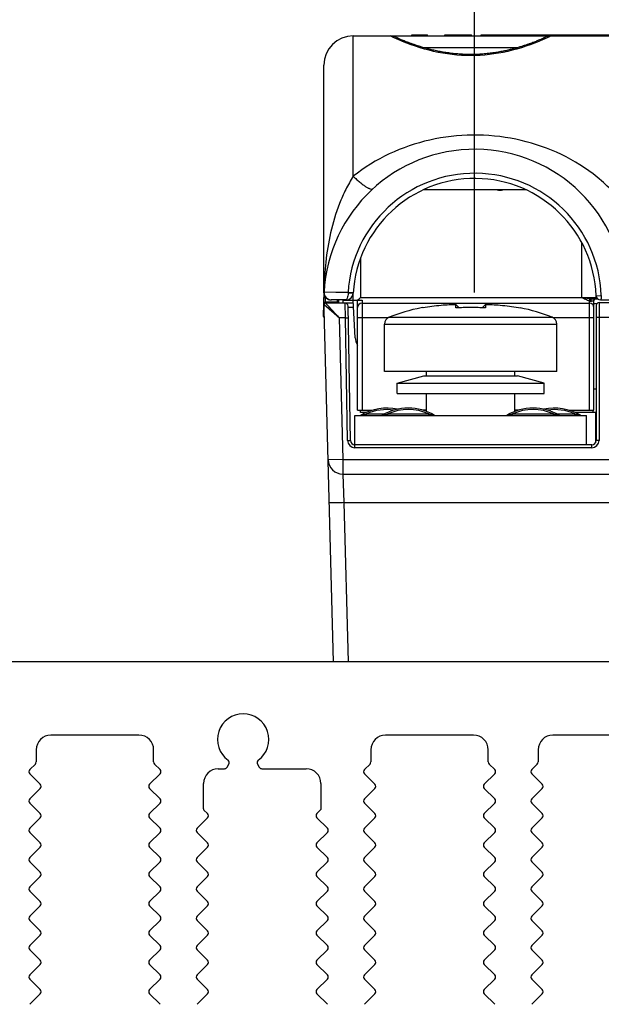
# Model space of a CAD drawing. Header units: millimetres. Extents: x 0 to 594, y 0 to 420.
# Tile 21 of 120: x 75 to 114, y 317 to 384. Entities that reach past the tile are written whole.
import ezdxf

# ---------------------------------------------------------------- set-up
doc = ezdxf.new("R2010")
doc.units = ezdxf.units.MM
doc.header["$LTSCALE"] = 32.67
doc.layers.get('0').update_dxf_attribs({"linetype": 'CONTINUOUS'})
doc.layers.add('3_ALL_AXES', color=7, linetype='CONTINUOUS')
doc.styles.get("Standard").update_dxf_attribs({"font": 'txt', "width": 0.85})
doc.dimstyles.new('DIMSTYLE_8', dxfattribs={"dimtxt": 3.5, "dimasz": 3.5, "dimexe": 1, "dimexo": 0.5, "dimgap": 0.875, "dimtad": 1, "dimdec": 1, "dimdsep": 46, "dimtxsty": 'STANDARD', "dimblk": '_FILLED', "dimblk1": '_FILLED', "dimblk2": '_FILLED', "dimcen": 0.09, "dimadec": 4, "dimazin": 2, "dimtp": 0.15, "dimtm": 0.15, "dimtfac": 1, "dimtdec": 1, "dimtofl": 0, "dimtmove": 0, "dimatfit": 3, "dimldrblk": '_FILLED', "dimfxl": 1, "dimtolj": 1, "dimarcsym": 0})

# ---------------------------------------------------------------- blocks, each defined once
blk = doc.blocks.new('_FILLED')
at = {"color": 0, "linetype": 'BYBLOCK'}
blk.add_solid([(0, 0), (-1, 0.143), (-1, -0.143)], dxfattribs=at)
blk = doc.blocks.new('*D9')
at = {"color": 2, "linetype": 'CONTINUOUS'}
for p, q in [((105.498, 365.632), (105.498, 398.333)), ((144.958, 365.632), (144.958, 398.333)), ((105.498, 397.333), (125.228, 397.333)), ((144.958, 397.333), (125.228, 397.333))]:
    blk.add_line(p, q, dxfattribs=at)
at = {"color": 2, "linetype": 'CONTINUOUS', "xscale": 3.5, "yscale": 3.5, "zscale": 3.5, "rotation": 180}
blk.add_blockref('_FILLED', (105.498, 397.333), dxfattribs=at)
at = {"color": 2, "linetype": 'CONTINUOUS', "xscale": 3.5, "yscale": 3.5, "zscale": 3.5}
blk.add_blockref('_FILLED', (144.958, 397.333), dxfattribs=at)
at = {"color": 2, "linetype": 'CONTINUOUS', "insert": (125.228, 401.708), "char_height": 3.5, "width": 14.625, "attachment_point": 2, "line_spacing_factor": 0.9}
blk.add_mtext('39.5', dxfattribs=at)

msp = doc.modelspace()

# ---------------------------------------------------------------- linework, layer by layer
at = {"color": 9, "linetype": 'CONTINUOUS'}
for p, q in [((97.22851, 373.56319), (97.22841, 383.13193)), ((108.17086, 383.13193), (108.17086, 383.20778)), ((111.62618, 383.13193), (111.62618, 383.20778)), ((112.7097, 383.13193), (112.7097, 383.20778)), ((113.80919, 383.13193), (113.80919, 383.20778)), ((102.02446, 382.33193), (108.43235, 382.33193)), ((112.77841, 369.07625), (112.77841, 365.30778)), ((97.72841, 367.9918), (97.72841, 365.30778)), ((95.23323, 365.65757), (95.2326, 365.62258)), ((96.03845, 365.64834), (95.24187, 365.65752)), ((96.87851, 365.63727), (95.24187, 365.65752)), ((95.34109, 364.99564), (95.3326, 365.31991)), ((96.62225, 365.6408), (96.03845, 365.64834)), ((96.87851, 365.63727), (96.62225, 365.6408)), ((97.2326, 365.61651), (96.87851, 365.63727)), ((97.72841, 365.30778), (113.75656, 365.30778)), ((113.77335, 365.42144), (114.12785, 365.43385)), ((113.77841, 365.30778), (113.80036, 365.30778)), ((96.2684, 363.90746), (95.24419, 364.80518)), ((95.24555, 364.80433), (95.24419, 364.80518)), ((95.34109, 364.99564), (96.12841, 364.99565)), ((95.34358, 364.92436), (95.34109, 364.99564)), ((95.34173, 364.9773), (95.34109, 364.99564)), ((95.34414, 364.90778), (95.5325, 364.70392)), ((95.5325, 364.70392), (96.26837, 363.90742)), ((95.571, 364.66225), (95.61313, 364.61665)), ((96.69586, 363.90778), (96.6819, 364.90778)), ((96.72841, 365.10778), (96.72841, 365.13193)), ((97.25462, 364.60778), (96.88367, 364.60778)), ((97.82649, 365.10778), (97.82649, 357.60778)), ((113.32841, 357.60778), (113.32841, 365.07231)), ((113.97841, 364.95778), (113.97841, 355.55778)), ((95.87944, 364.32839), (96.01299, 364.18415)), ((96.26803, 363.90778), (96.52073, 354.25778)), ((96.69586, 363.90778), (96.26803, 363.90778)), ((96.69586, 363.90778), (96.89583, 363.91127)), ((96.84176, 355.54906), (96.69586, 363.90778)), ((99.59083, 363.90778), (97.52649, 363.90778)), ((99.66742, 363.94696), (110.7894, 363.94696)), ((113.62841, 363.90778), (110.86599, 363.90778)), ((113.77841, 363.95778), (114.82841, 363.95778)), ((99.35341, 363.48284), (111.10341, 363.48284)), ((97.74895, 357.27167), (97.78012, 357.27921)), ((98.13199, 357.25778), (98.13199, 357.35778)), ((98.13199, 357.35778), (99.35381, 357.35778)), ((99.19895, 357.27167), (99.23012, 357.27921)), ((99.58199, 357.25778), (99.58199, 357.35778)), ((99.58199, 357.35778), (102.37484, 357.35778)), ((102.37484, 357.25778), (102.37484, 357.35778)), ((108.08199, 357.25778), (108.08199, 357.35778)), ((108.08199, 357.35778), (110.87484, 357.35778)), ((110.87484, 357.25778), (110.87484, 357.35778)), ((111.10302, 357.35778), (112.32484, 357.35778)), ((112.32484, 357.25778), (112.32484, 357.35778)), ((96.84176, 355.54906), (97.04173, 355.55255)), ((97.34169, 355.05778), (97.34169, 355.25778)), ((113.47841, 355.05778), (113.47841, 355.25778)), ((113.97841, 355.55778), (113.77841, 355.55778)), ((113.47841, 355.05778), (97.34169, 355.05778)), ((96.52073, 354.25778), (95.52107, 354.23161)), ((96.52073, 354.25778), (96.52073, 353.25778)), ((96.52073, 354.25778), (115.82841, 354.25778)), ((96.52073, 353.25778), (96.59723, 351.31003)), ((96.59723, 351.31003), (114.82841, 351.31014)), ((96.59723, 351.31003), (96.88141, 340.45778))]:
    msp.add_line(p, q, dxfattribs=at)
at = {"color": 7, "linetype": 'CONTINUOUS'}
for p, q in [((97.22841, 383.13193), (153.22841, 383.13193)), ((100.21729, 382.99845), (100.20826, 383.00294)), ((100.26853, 382.97393), (100.24492, 382.98507)), ((100.29623, 382.96109), (100.26853, 382.97393)), ((100.32804, 382.94661), (100.29623, 382.96109)), ((100.36401, 382.93049), (100.32804, 382.94661)), ((100.40417, 382.91278), (100.36401, 382.93049)), ((100.44852, 382.89349), (100.40417, 382.91278)), ((100.49711, 382.87266), (100.44852, 382.89349)), ((100.54987, 382.85037), (100.49711, 382.87266)), ((100.60692, 382.82663), (100.54987, 382.85037)), ((100.76897, 382.76106), (100.70077, 382.78834)), ((100.84179, 382.73244), (100.76897, 382.76106)), ((100.91928, 382.7025), (100.84179, 382.73244)), ((101.0015, 382.67133), (100.91928, 382.7025)), ((101.0885, 382.639), (101.0015, 382.67133)), ((101.22841, 383.13193), (101.22841, 383.20778)), ((101.22841, 383.20778), (102.29805, 383.20778)), ((101.89694, 383.13193), (101.89694, 383.20778)), ((102.29805, 383.13193), (102.29805, 383.20778)), ((103.4617, 383.13193), (103.4617, 383.20778)), ((103.4617, 383.20778), (105.27716, 383.20778)), ((103.83983, 383.13193), (103.83983, 383.20778)), ((105.27716, 383.13193), (105.27716, 383.20778)), ((105.94777, 383.13193), (105.94777, 383.20778)), ((105.94777, 383.20778), (113.72277, 383.20778)), ((107.83426, 383.13193), (107.83426, 383.20778)), ((108.37744, 383.13193), (108.37744, 383.20778)), ((109.04596, 383.13193), (109.04596, 383.20778)), ((109.46958, 382.67669), (109.38999, 382.64698)), ((109.44708, 383.13193), (109.44708, 383.20778)), ((109.54486, 382.70531), (109.46958, 382.67669)), ((109.61594, 382.73279), (109.54486, 382.70531)), ((109.6829, 382.7591), (109.61594, 382.73279)), ((109.74586, 382.78423), (109.6829, 382.7591)), ((109.80491, 382.80816), (109.74586, 382.78423)), ((109.86017, 382.83088), (109.80491, 382.80816)), ((109.91176, 382.85238), (109.86017, 382.83088)), ((109.95975, 382.87268), (109.91176, 382.85238)), ((110.00428, 382.89175), (109.95975, 382.87268)), ((110.04535, 382.90958), (110.00428, 382.89175)), ((110.08297, 382.92613), (110.04535, 382.90958)), ((110.11709, 382.94134), (110.08297, 382.92613)), ((110.14774, 382.95521), (110.11709, 382.94134)), ((110.17496, 382.96772), (110.14774, 382.95521)), ((110.19877, 382.97884), (110.17496, 382.96772)), ((110.21909, 382.9885), (110.19877, 382.97884)), ((110.23586, 382.99664), (110.21909, 382.9885)), ((110.24721, 383.13193), (110.24721, 383.20778)), ((110.60724, 383.13193), (110.60724, 383.20778)), ((110.72521, 383.13193), (110.72521, 383.20778)), ((110.96727, 383.13193), (110.96727, 383.20778)), ((111.02855, 383.13193), (111.02855, 383.20778)), ((111.10056, 383.13193), (111.10056, 383.20778)), ((111.22841, 383.13193), (111.22841, 383.20778)), ((113.72277, 383.13193), (113.72277, 383.20778)), ((113.72692, 383.13193), (113.72692, 383.20778)), ((113.72733, 383.20778), (151.22841, 383.20778)), ((95.22841, 365.63193), (95.22841, 381.13193)), ((109.0046, 372.63193), (101.99188, 372.63193)), ((95.22892, 365.62228), (95.17441, 364.06127)), ((95.88175, 340.45778), (95.2311, 365.30517)), ((97.22841, 365.10778), (97.22841, 365.56731)), ((113.46851, 365.20778), (113.87257, 365.20778)), ((113.77841, 365.30778), (113.77841, 365.37794)), ((97.23889, 364.90778), (95.34416, 364.90778)), ((96.73266, 365.13193), (95.72851, 365.13193)), ((96.12841, 365.13193), (96.12841, 364.90778)), ((96.22841, 365.13193), (96.22841, 364.90778)), ((96.52841, 365.10778), (96.50426, 365.13193)), ((96.5284, 365.10778), (96.5284, 364.90778)), ((96.52841, 365.10778), (97.82649, 365.10778)), ((97.04173, 355.55255), (96.88187, 364.71127)), ((97.36217, 362.55545), (97.22841, 365.10778)), ((97.52649, 357.60778), (97.52649, 365.10778)), ((97.82649, 364.90778), (113.32841, 364.90778)), ((101.96611, 364.61115), (101.98126, 364.58492)), ((104.43994, 364.59506), (104.28524, 364.75077)), ((106.17158, 364.75077), (106.01689, 364.59506)), ((108.47557, 364.58492), (108.49071, 364.61115)), ((113.62841, 357.60778), (113.62841, 365.10778)), ((113.77841, 364.75778), (113.77841, 355.55778)), ((113.97841, 364.95778), (115.02841, 364.95778)), ((114.07317, 365.13193), (118.22841, 365.13193)), ((99.35341, 360.25778), (99.35341, 363.48284)), ((111.10341, 360.25778), (111.10341, 363.48284)), ((97.32841, 355.25778), (97.32841, 357.25778)), ((97.32841, 357.25778), (113.12841, 357.25778)), ((97.52649, 357.60778), (98.51656, 357.60778)), ((97.72841, 357.45778), (97.72841, 357.60778)), ((102.22841, 357.60778), (101.98998, 357.60778)), ((108.46682, 357.60778), (108.22841, 357.60778)), ((111.94022, 357.60778), (113.62841, 357.60778)), ((113.12841, 355.25778), (113.12841, 357.25778)), ((113.72841, 357.45778), (113.72841, 355.39268)), ((113.47841, 355.25778), (97.34169, 355.25778)), ((96.52073, 353.25778), (114.82841, 353.25778)), ((87.02841, 330.42641), (87.02841, 332.16807)), ((95.02841, 332.16807), (95.02841, 330.38499)), ((87.0577, 330.3557), (87.30405, 330.10935))]:
    msp.add_line(p, q, dxfattribs=at)
for points in [[(100.24492, 382.98507), (100.22547, 382.99444), (100.21729, 382.99845)], [(100.70077, 382.78834), (100.63709, 382.81422), (100.60692, 382.82663)], [(109.38999, 382.64698), (109.30594, 382.61621), (109.26222, 382.60044), (109.21735, 382.58443), (109.17132, 382.56819), (109.12413, 382.55172), (109.07575, 382.53504), (109.02619, 382.51815), (108.97542, 382.50107), (108.92345, 382.4838), (108.87026, 382.46637), (108.81585, 382.44878), (108.76019, 382.43105), (108.7033, 382.41319), (108.64515, 382.39522), (108.58574, 382.37715), (108.52506, 382.35901), (108.46309, 382.3408), (108.39985, 382.32256), (108.33532, 382.30429), (108.26945, 382.28601), (108.20225, 382.26774), (108.13372, 382.24951), (108.0638, 382.23133), (107.99249, 382.21322), (107.9198, 382.1952), (107.84567, 382.1773), (107.7701, 382.15955), (107.69311, 382.14197), (107.61463, 382.12458), (107.53467, 382.10742), (107.45323, 382.09052), (107.37026, 382.07392), (107.28575, 382.05763), (107.19973, 382.04171), (107.11214, 382.02617), (107.023, 382.01106), (106.93231, 381.99642), (106.84007, 381.98229), (106.74625, 381.96871), (106.65091, 381.95573), (106.55417, 381.94341), (106.45603, 381.93178), (106.35653, 381.92091), (106.25586, 381.91083), (106.15405, 381.90158), (106.05113, 381.8932), (105.94731, 381.88574), (105.84261, 381.87923), (105.7371, 381.8737), (105.63097, 381.86919), (105.52427, 381.86571), (105.41707, 381.86329), (105.30957, 381.86194), (105.20184, 381.86167), (105.09393, 381.86248), (104.98606, 381.86437), (104.8783, 381.86735), (104.77069, 381.8714), (104.66347, 381.87652), (104.55667, 381.88269), (104.45036, 381.88987), (104.34474, 381.89804), (104.23986, 381.90718), (104.13577, 381.91724), (104.03267, 381.9282), (103.9306, 381.94001), (103.8296, 381.95264), (103.72983, 381.96603), (103.63134, 381.98013), (103.53415, 381.99491), (103.43834, 382.01032), (103.34395, 382.02629), (103.25099, 382.04281), (103.15951, 382.05982), (103.06952, 382.07728), (102.98104, 382.09515), (102.8941, 382.11338), (102.80871, 382.13193), (102.72487, 382.15077), (102.64261, 382.16985), (102.56194, 382.18914), (102.48285, 382.20858), (102.40538, 382.22816), (102.32951, 382.24783), (102.25526, 382.26756), (102.18263, 382.28731), (102.11162, 382.30706), (102.04222, 382.32678), (101.97441, 382.34645), (101.9082, 382.36602), (101.84356, 382.38549), (101.78043, 382.40484), (101.71882, 382.42405), (101.6587, 382.4431), (101.60003, 382.46199), (101.54279, 382.4807), (101.48697, 382.4992), (101.43253, 382.51751), (101.37946, 382.53559), (101.32774, 382.55344), (101.27733, 382.57106), (101.22822, 382.58843), (101.1804, 382.60555), (101.13383, 382.62241), (101.0885, 382.639)], [(110.2614, 383.00952), (110.26144, 383.00955), (110.26045, 383.00902), (110.25779, 383.00763), (110.25396, 383.00567), (110.24903, 383.00317), (110.24291, 383.00012), (110.23586, 382.99664)]]:
    msp.add_lwpolyline(points, dxfattribs=at)
at = {"color": 9, "linetype": 'CONTINUOUS'}
for points in [[(95.28272, 364.7714), (95.26818, 364.78402), (95.2573, 364.79367), (95.24984, 364.8005), (95.24555, 364.80433)], [(95.34414, 364.90778), (95.34502, 364.90645), (95.34897, 364.90226), (95.35599, 364.89498), (95.36592, 364.88435), (95.37892, 364.87015)], [(96.2684, 363.90746), (96.2011, 363.96713), (96.13141, 364.0281), (96.0597, 364.09038), (95.98508, 364.15551), (95.9095, 364.22197)], [(96.01299, 364.18415), (96.08004, 364.11127), (96.14418, 364.04121), (96.20695, 363.97314), (96.26837, 363.90742)]]:
    msp.add_lwpolyline(points, dxfattribs=at)
at = {"color": 7, "linetype": 'CONTINUOUS'}
for centre, radius, start, end in [((97.22841, 381.13193), 2, 90, 180), ((105.49841, 365.13193), 10.27, 1.7243058, 177.0664885), ((105.49841, 365.13193), 8.28, 2.0037574, 176.7353762), ((95.72841, 365.63193), 0.5, 180, 270), ((95.33107, 365.30778), 0.1, 115.9142902, 181.5), ((95.74121, 365.63193), 0.5, 177.0664883, 270), ((96.73266, 365.63193), 0.5, 270, 356.7358718), ((87.06154, 377.04602), 15.86033, 311.1742673, 311.7591518), ((53.41112, 414.81991), 66.44903, 311.7109684, 311.8310725), ((113.72841, 365.10778), 0.1, 90, 180), ((114.07317, 365.43193), 0.3, 182.0037574, 270), ((113.87841, 365.30778), 0.1, 180, 269.9999993), ((95.34416, 364.80779), 0.1, 89.9999601, 181.5), ((96.6819, 364.70778), 0.2, 1, 90), ((97.82649, 364.60778), 0.3, 90, 180), ((104.13108, 352.80851), 11.99955, 100.9458668, 111.8381153), ((87.2474, 346.99376), 24.60893, 46.1840613, 46.3630982), ((123.20885, 346.99415), 24.60826, 133.63655, 133.8155929), ((106.32575, 352.80851), 11.99955, 68.1618847, 79.0541332), ((113.32841, 364.60778), 0.3, 0, 90), ((113.97841, 364.75778), 0.2, 90, 180), ((95.27435, 364.05779), 0.10001, 178.0045566, 269.9998946), ((99.85341, 363.48284), 0.5, 111.8381153, 180), ((110.60341, 363.48284), 0.5, 0, 68.1618847), ((98.3608, 362.60778), 1, 183, 213.3781168), ((97.69812, 357.35778), 0.1, 287.1562702, 300.5563515), ((99.14812, 357.35778), 0.1, 287.1562702, 300.5563515), ((102.80869, 357.35778), 0.09999, 239.4525397, 249.6277121), ((107.64811, 357.35778), 0.1, 290.2428332, 295.3366667), ((111.30871, 357.35778), 0.1, 239.4436485, 249.6298118), ((112.75871, 357.35778), 0.1, 239.4436485, 249.6298118), ((97.34169, 355.55778), 0.3, 181, 270), ((113.47841, 355.55778), 0.3, 270, 360), ((96.52073, 354.25772), 0.99998, 181.5, 269.9999089), ((89.72841, 335.16808), 1.75, 305.88674, 234.1131177), ((88.02841, 332.16807), 1, 90, 180), ((94.02841, 332.16807), 1, 0, 90), ((87.12841, 330.42641), 0.1, 180, 225)]:
    msp.add_arc(centre, radius, start, end, dxfattribs=at)
at = {"color": 9, "linetype": 'CONTINUOUS'}
for centre, radius, start, end in [((99.78203, 382.33274), 0.79919, 55.2492291, 89.9964575), ((110.67479, 382.33274), 0.79919, 90.0035359, 124.754804), ((105.49841, 365.13193), 8.63471, 2.0037554, 176.6449174), ((107.22841, 373.40778), 0.8, 256.1129608, 283.9892095), ((95.13174, 365.67039), 0.11162, 334.637383, 337.7908502), ((95.73669, 365.63263), 0.50416, 181.1425979, 195.8390733), ((122.24751, 365.15681), 27.01893, 178.6268051, 178.9380378), ((95.33449, 365.18105), 0.13888, 90.7809921, 98.0510482), ((101.66458, 365.50136), 4.788, 178.3734688, 178.778174), ((95.34298, 364.85679), 0.13888, 90.780994, 98.0510231), ((95.73283, 365.63613), 0.50426, 255.1872371, 262.520611), ((95.73179, 365.62745), 0.49552, 262.5100355, 269.9728092), ((99.52841, 354.25778), 3.4, 81.7711477, 114.249629), ((100.97841, 354.25778), 3.4, 65.7503714, 114.249629), ((109.47841, 354.25778), 3.4, 65.750372, 114.2496288), ((110.92841, 354.25778), 3.4, 65.750372, 98.2284766), ((97.34169, 355.55778), 0.49998, 181, 270), ((113.47841, 355.55778), 0.49999, 270, 360)]:
    msp.add_arc(centre, radius, start, end, dxfattribs=at)
at = {"color": 3, "linetype": 'CONTINUOUS'}
for centre, start, end in [((99.52841, 354.25778), 78.0474244, 120.5584318), ((100.97841, 354.25778), 59.4415682, 120.5584318), ((109.47841, 354.25778), 59.4415682, 120.5584318), ((110.92841, 354.25778), 59.4415682, 101.9533746)]:
    msp.add_arc(centre, 3.5, start, end, dxfattribs=at)
at = {"color": 9, "linetype": 'CONTINUOUS'}
for points, knots in [([(99.77841, 383.13033), (99.77841, 383.13083), (99.77968, 383.13207), (99.78116, 383.13193), (99.78208, 383.13193)], [0, 0, 0, 0, 0.35254209, 1, 1, 1, 1]), ([(100.28853, 382.87809), (100.24916, 382.89539), (100.17539, 382.92829), (100.07258, 382.97549), (99.98496, 383.01699), (99.9128, 383.0524), (99.85642, 383.08131), (99.81934, 383.10143), (99.79797, 383.11423), (99.78753, 383.12105), (99.78157, 383.12584), (99.77842, 383.12903), (99.77841, 383.13033)], [0, 0, 0, 0, 0.22625053, 0.42489127, 0.59514564, 0.73629828, 0.84763986, 0.92867152, 0.95776745, 0.97924969, 0.99318738, 1, 1, 1, 1]), ([(110.16854, 382.8782), (108.62459, 382.19966), (105.22862, 381.36975), (101.83259, 382.19955), (100.28853, 382.87809)], [0, 0, 0, 0, 0.49998328, 1, 1, 1, 1]), ([(110.67841, 383.13033), (110.6784, 383.12903), (110.67526, 383.12584), (110.66929, 383.12105), (110.65886, 383.11423), (110.63751, 383.10144), (110.60044, 383.08133), (110.54409, 383.05243), (110.47196, 383.01704), (110.38439, 382.97556), (110.28162, 382.92837), (110.20789, 382.89549), (110.16854, 382.8782)], [0, 0, 0, 0, 0.00681662, 0.02075606, 0.04223837, 0.07133324, 0.1523614, 0.26370074, 0.40485326, 0.57510847, 0.77374975, 1, 1, 1, 1]), ([(110.67474, 383.13193), (110.67567, 383.13193), (110.67715, 383.13207), (110.67841, 383.13083), (110.67841, 383.13033)], [0, 0, 0, 0, 0.64745756, 1, 1, 1, 1]), ([(117.0982, 369.13174), (116.91752, 369.59009), (116.48782, 370.47858), (115.39333, 372.09944), (113.64053, 373.81327), (111.11447, 375.2964), (108.31099, 376.18909), (105.36577, 376.47123), (102.42744, 376.13364), (99.6459, 375.18912), (97.98121, 374.1641), (97.22851, 373.56319)], [0, 0, 0, 0, 0.06328117, 0.12620791, 0.25053518, 0.3743533, 0.49924699, 0.62547478, 0.75159421, 0.87629129, 1, 1, 1, 1]), ([(97.22851, 373.56329), (97.04511, 373.27036), (96.702, 372.66186), (96.13306, 371.38685), (95.64011, 369.73006), (95.32929, 367.74608), (95.25158, 366.43952), (95.23634, 365.8043)], [0, 0, 0, 0, 0.12792221, 0.25811583, 0.51614851, 0.76481527, 1, 1, 1, 1]), ([(97.22841, 373.56312), (97.30367, 373.4889), (97.4521, 373.34791), (97.67376, 373.15442), (97.88283, 372.98937), (98.0738, 372.85725), (98.22032, 372.77263), (98.32623, 372.72574), (98.42774, 372.69033), (98.5318, 372.67798), (98.57641, 372.71869)], [0, 0, 0, 0, 0.19315439, 0.37401661, 0.53750199, 0.67977145, 0.79774302, 0.84697332, 0.88961661, 1, 1, 1, 1]), ([(95.23263, 365.24659), (95.23218, 365.26382), (95.25459, 365.30248), (95.29361, 365.31554), (95.31504, 365.31856)], [0, 0, 0, 0, 0.44332298, 1, 1, 1, 1]), ([(95.60392, 365.14863), (95.52161, 365.1704), (95.36565, 365.25859), (95.27491, 365.41304), (95.25167, 365.49503)], [0, 0, 0, 0, 0.49976236, 1, 1, 1, 1]), ([(96.87767, 365.60346), (96.87628, 365.53861), (96.86536, 365.42109), (96.82866, 365.27329), (96.78889, 365.18192), (96.75612, 365.14113), (96.73951, 365.13194), (96.73266, 365.13193)], [0, 0, 0, 0, 0.38217778, 0.69121592, 0.89685443, 0.95964246, 1, 1, 1, 1]), ([(97.18165, 365.59501), (97.13748, 365.59298), (97.03598, 365.59459), (96.93472, 365.59949), (96.87767, 365.60346)], [0, 0, 0, 0, 0.43605426, 1, 1, 1, 1]), ([(97.23185, 365.60346), (97.23177, 365.60201), (97.22618, 365.59959), (97.21728, 365.59792), (97.20109, 365.59602), (97.18882, 365.59534), (97.18165, 365.59501)], [0, 0, 0, 0, 0.08457784, 0.27674005, 0.58294675, 1, 1, 1, 1]), ([(112.77841, 365.30778), (112.82753, 365.30002), (112.94901, 365.27963), (113.14072, 365.24917), (113.28355, 365.22749), (113.35407, 365.21948)], [0, 0, 0, 0, 0.25616092, 0.63443731, 1, 1, 1, 1]), ([(112.77841, 365.30778), (112.86833, 365.26401), (113.04767, 365.17683), (113.23285, 365.10029), (113.32841, 365.0723)], [0, 0, 0, 0, 0.50108578, 1, 1, 1, 1]), ([(113.32841, 365.0723), (113.33666, 365.09687), (113.34737, 365.14245), (113.35458, 365.18896), (113.35456, 365.20981)], [0, 0, 0, 0, 0.55424509, 1, 1, 1, 1]), ([(113.46851, 365.20778), (113.45996, 365.20778), (113.42161, 365.20992), (113.38368, 365.21596), (113.35407, 365.21948)], [0, 0, 0, 0, 0.2227708, 1, 1, 1, 1]), ([(113.4335, 365.05021), (113.42798, 365.06851), (113.42369, 365.10356), (113.42876, 365.15159), (113.43928, 365.18786), (113.45845, 365.20776), (113.46852, 365.20776)], [0, 0, 0, 0, 0.33098475, 0.60271934, 0.82572946, 1, 1, 1, 1]), ([(114.12784, 365.43385), (114.12571, 365.39542), (114.12613, 365.32375), (114.11694, 365.24049), (114.10429, 365.18513), (114.09561, 365.15587), (114.08355, 365.13193), (114.07317, 365.13193)], [0, 0, 0, 0, 0.3685632, 0.68358021, 0.80657762, 0.90053125, 1, 1, 1, 1]), ([(95.24112, 364.92232), (95.24067, 364.93956), (95.26308, 364.97822), (95.3021, 364.99127), (95.32353, 364.99429)], [0, 0, 0, 0, 0.44332298, 1, 1, 1, 1]), ([(113.32841, 365.07231), (113.35387, 365.06184), (113.38854, 365.04868), (113.42501, 365.04898), (113.43349, 365.0502)], [0, 0, 0, 0, 0.7627641, 1, 1, 1, 1]), ([(113.43349, 365.05021), (113.45774, 365.05421), (113.50132, 365.06351), (113.55876, 365.07828), (113.59848, 365.09129), (113.62035, 365.09879), (113.62621, 365.10405)], [0, 0, 0, 0, 0.3673274, 0.66649059, 0.88232682, 1, 1, 1, 1]), ([(113.62621, 365.10405), (113.62684, 365.10461), (113.62788, 365.10568), (113.62843, 365.10715), (113.62843, 365.10778)], [0, 0, 0, 0, 0.57396311, 1, 1, 1, 1]), ([(97.78012, 357.27921), (97.80797, 357.28591), (97.92492, 357.3136), (98.04231, 357.33945), (98.13199, 357.35778)], [0, 0, 0, 0, 0.23837358, 1, 1, 1, 1]), ([(99.23012, 357.27921), (99.25797, 357.28591), (99.37492, 357.3136), (99.49231, 357.33945), (99.58199, 357.35778)], [0, 0, 0, 0, 0.23837358, 1, 1, 1, 1]), ([(102.37484, 357.35778), (102.40938, 357.35072), (102.47822, 357.33623), (102.56383, 357.31725), (102.63151, 357.30174), (102.67295, 357.29201), (102.70509, 357.28442), (102.72723, 357.279), (102.74383, 357.2753), (102.75358, 357.27252), (102.75698, 357.27206), (102.75787, 357.27167)], [0, 0, 0, 0, 0.26939838, 0.53750771, 0.67005893, 0.79996462, 0.86277144, 0.92236225, 0.97419586, 0.99253484, 1, 1, 1, 1]), ([(107.69895, 357.27167), (107.69587, 357.2703), (107.71818, 357.27693), (107.72716, 357.27826), (107.75244, 357.28463), (107.78343, 357.29188), (107.82545, 357.30178), (107.8929, 357.31722), (107.97863, 357.33624), (108.04744, 357.35072), (108.08199, 357.35778)], [0, 0, 0, 0, 0.02578929, 0.07761854, 0.13720731, 0.2000069, 0.32991031, 0.46246472, 0.7305864, 1, 1, 1, 1]), ([(110.87484, 357.35778), (110.90938, 357.35072), (110.97822, 357.33623), (111.06383, 357.31725), (111.13152, 357.30174), (111.17296, 357.29201), (111.2051, 357.28442), (111.22723, 357.27899), (111.24384, 357.2753), (111.25358, 357.2725), (111.25698, 357.27207), (111.25787, 357.27167)], [0, 0, 0, 0, 0.26940199, 0.53751475, 0.67006781, 0.79997439, 0.86278102, 0.92237337, 0.97421614, 0.99256499, 1, 1, 1, 1]), ([(112.32484, 357.35778), (112.35938, 357.35072), (112.42822, 357.33623), (112.51383, 357.31725), (112.58152, 357.30174), (112.62296, 357.29201), (112.6551, 357.28442), (112.67723, 357.27899), (112.69384, 357.2753), (112.70358, 357.2725), (112.70698, 357.27207), (112.70787, 357.27167)], [0, 0, 0, 0, 0.26940199, 0.53751475, 0.67006781, 0.79997439, 0.86278102, 0.92237337, 0.97421614, 0.99256499, 1, 1, 1, 1]), ([(96.59723, 351.31014), (96.53239, 351.30844), (96.40493, 351.30543), (96.21985, 351.30202), (96.04914, 351.29989), (95.89968, 351.29909), (95.79089, 351.29954), (95.71876, 351.30076), (95.67666, 351.30187), (95.64431, 351.30346), (95.61901, 351.30488), (95.6071, 351.3072), (95.59762, 351.30831), (95.59757, 351.31014)], [0, 0, 0, 0, 0.19447005, 0.38224187, 0.55498825, 0.70628313, 0.83045159, 0.88091643, 0.92291998, 0.95599023, 0.97990319, 0.99452742, 1, 1, 1, 1])]:
    msp.add_open_spline(points, degree=3, knots=knots, dxfattribs=at)
for points in [[(95.2326, 365.62258), (95.23031, 365.62511), (95.22842, 365.62852), (95.22841, 365.63193)], [(95.24187, 365.65752), (95.24136, 365.6475), (95.23886, 365.63749), (95.23508, 365.6282)], [(113.35456, 365.20981), (113.35455, 365.21303), (113.35447, 365.21628), (113.35407, 365.21948)]]:
    msp.add_open_spline(points, degree=3, dxfattribs=at)
at = {"color": 7, "linetype": 'CONTINUOUS'}
for points, knots in [([(104.22967, 364.80393), (104.07694, 364.80106), (103.73592, 364.79056), (102.98369, 364.74123), (102.38685, 364.66069), (101.98125, 364.58493)], [0, 0, 0, 0, 0.2026685, 0.45257747, 1, 1, 1, 1]), ([(104.21813, 364.58492), (104.21859, 364.62141), (104.21951, 364.6792), (104.22167, 364.74795), (104.22465, 364.78435), (104.2275, 364.7998), (104.22967, 364.80393)], [0, 0, 0, 0, 0.49827921, 0.78999181, 0.93642275, 1, 1, 1, 1]), ([(108.47557, 364.58493), (108.0688, 364.66091), (107.47071, 364.74152), (106.71848, 364.79066), (106.37866, 364.80109), (106.22715, 364.80393)], [0, 0, 0, 0, 0.54901461, 0.79896039, 1, 1, 1, 1]), ([(106.22715, 364.80393), (106.22932, 364.7998), (106.23218, 364.78435), (106.23515, 364.74794), (106.23731, 364.67919), (106.23823, 364.6214), (106.23869, 364.58492)], [0, 0, 0, 0, 0.06356987, 0.21003076, 0.50187562, 1, 1, 1, 1]), ([(95.17715, 364.14), (95.17707, 364.13765), (95.18812, 364.1348), (95.20235, 364.13259), (95.22928, 364.12958), (95.24871, 364.12831), (95.25965, 364.12771)], [0, 0, 0, 0, 0.08368159, 0.29181691, 0.60952222, 1, 1, 1, 1])]:
    msp.add_open_spline(points, degree=3, knots=knots, dxfattribs=at)
msp.add_open_spline([(106.23869, 364.58492), (105.90228, 364.60256), (105.22841, 364.61973), (104.55454, 364.60256), (104.21813, 364.58492)], degree=3, dxfattribs=at)
at = {"layer": '3_ALL_AXES', "color": 7, "linetype": 'CONTINUOUS'}
for p, q in [((101.96611, 364.61115), (101.85259, 364.58976)), ((108.49071, 364.61115), (108.60424, 364.58976)), ((113.80521, 364.85778), (113.62841, 364.85778)), ((111.10341, 360.25778), (99.35341, 360.25778)), ((100.22841, 359.45778), (102.02841, 359.95778)), ((102.02841, 359.95778), (108.42841, 359.95778)), ((102.22841, 359.95778), (102.22841, 360.25778)), ((108.22841, 359.95778), (108.22841, 360.25778)), ((110.22841, 359.45778), (108.42841, 359.95778)), ((100.22841, 358.75778), (100.22841, 359.45778)), ((100.22841, 359.45778), (110.22841, 359.45778)), ((110.22841, 358.75778), (110.22841, 359.45778)), ((100.22841, 358.75778), (110.22841, 358.75778)), ((102.22841, 357.5264), (102.22841, 358.75778)), ((108.22841, 357.5264), (108.22841, 358.75778)), ((113.77841, 359.05778), (113.62841, 359.05778)), ((98.11112, 357.45778), (97.72841, 357.45778)), ((113.77841, 357.45778), (112.34572, 357.45778)), ((113.57841, 357.45778), (113.57841, 357.60778)), ((118.22841, 340.46807), (73.72841, 340.46807)), ((82.62841, 335.46601), (76.62841, 335.46601)), ((105.42841, 335.46601), (99.42841, 335.46601)), ((116.82841, 335.46601), (110.82841, 335.46601)), ((75.62841, 334.46601), (75.62841, 333.6317)), ((83.62841, 333.6317), (83.62841, 334.46601)), ((98.42841, 334.46601), (98.42841, 333.6317)), ((106.42841, 333.6317), (106.42841, 334.46601)), ((109.82841, 334.46601), (109.82841, 333.6317)), ((75.56983, 333.49027), (75.18792, 333.10836)), ((83.68699, 333.49027), (84.0689, 333.10836)), ((88.02841, 333.16807), (88.45823, 333.16807)), ((88.63152, 333.26822), (88.75863, 333.48837)), ((90.69826, 333.48823), (90.82537, 333.26807)), ((90.99858, 333.16807), (94.02841, 333.16807)), ((98.36983, 333.49027), (97.98792, 333.10836)), ((106.48699, 333.49027), (106.8689, 333.10836)), ((109.76983, 333.49027), (109.38792, 333.10836)), ((75.18792, 332.82548), (75.90405, 332.10935)), ((84.0689, 332.82548), (83.35277, 332.10935)), ((97.98792, 332.82548), (98.70405, 332.10935)), ((106.8689, 332.82548), (106.15277, 332.10935)), ((109.38792, 332.82548), (110.10405, 332.10935)), ((75.90405, 331.82647), (75.18735, 331.10977)), ((83.35277, 331.82647), (84.06947, 331.10977)), ((98.70405, 331.82647), (97.98735, 331.10977)), ((106.15277, 331.82647), (106.86947, 331.10977)), ((110.10405, 331.82647), (109.38735, 331.10977)), ((75.18792, 330.82548), (75.90405, 330.10935)), ((84.0689, 330.82548), (83.35277, 330.10935)), ((95.02841, 330.38499), (94.75277, 330.10935)), ((97.98792, 330.82548), (98.70405, 330.10935)), ((106.8689, 330.82548), (106.15277, 330.10935)), ((109.38792, 330.82548), (110.10405, 330.10935)), ((75.90405, 329.82647), (75.18735, 329.10977)), ((83.35277, 329.82647), (84.06947, 329.10977)), ((87.30405, 329.82647), (86.58735, 329.10977)), ((94.75277, 329.82647), (95.46947, 329.10977)), ((98.70405, 329.82647), (97.98735, 329.10977)), ((106.15277, 329.82647), (106.86947, 329.10977)), ((110.10405, 329.82647), (109.38735, 329.10977)), ((75.18792, 328.82548), (75.90405, 328.10935)), ((84.0689, 328.82548), (83.35277, 328.10935)), ((86.58792, 328.82548), (87.30405, 328.10935)), ((95.4689, 328.82548), (94.75277, 328.10935)), ((97.98792, 328.82548), (98.70405, 328.10935)), ((106.8689, 328.82548), (106.15277, 328.10935)), ((109.38792, 328.82548), (110.10405, 328.10935)), ((75.90405, 327.82647), (75.18735, 327.10977)), ((83.35277, 327.82647), (84.06947, 327.10977)), ((87.30405, 327.82647), (86.58735, 327.10977)), ((94.75277, 327.82647), (95.46947, 327.10977)), ((98.70405, 327.82647), (97.98735, 327.10977)), ((106.15277, 327.82647), (106.86947, 327.10977)), ((110.10405, 327.82647), (109.38735, 327.10977)), ((75.18792, 326.82548), (75.90405, 326.10935)), ((84.0689, 326.82548), (83.35277, 326.10935)), ((86.58792, 326.82548), (87.30405, 326.10935)), ((95.4689, 326.82548), (94.75277, 326.10935)), ((97.98792, 326.82548), (98.70405, 326.10935)), ((106.8689, 326.82548), (106.15277, 326.10935)), ((109.38792, 326.82548), (110.10405, 326.10935)), ((75.90405, 325.82647), (75.18735, 325.10977)), ((83.35277, 325.82647), (84.06947, 325.10977)), ((87.30405, 325.82647), (86.58735, 325.10977)), ((94.75277, 325.82647), (95.46947, 325.10977)), ((98.70405, 325.82647), (97.98735, 325.10977)), ((106.15277, 325.82647), (106.86947, 325.10977)), ((110.10405, 325.82647), (109.38735, 325.10977)), ((75.18792, 324.82548), (75.90405, 324.10935)), ((84.0689, 324.82548), (83.35277, 324.10935)), ((86.58792, 324.82548), (87.30405, 324.10935)), ((95.4689, 324.82548), (94.75277, 324.10935)), ((97.98792, 324.82548), (98.70405, 324.10935)), ((106.8689, 324.82548), (106.15277, 324.10935)), ((109.38792, 324.82548), (110.10405, 324.10935)), ((75.90405, 323.82647), (75.18735, 323.10977)), ((83.35277, 323.82647), (84.06947, 323.10977)), ((87.30405, 323.82647), (86.58735, 323.10977)), ((94.75277, 323.82647), (95.46947, 323.10977)), ((98.70405, 323.82647), (97.98735, 323.10977)), ((106.15277, 323.82647), (106.86947, 323.10977)), ((110.10405, 323.82647), (109.38735, 323.10977)), ((75.18792, 322.82548), (75.90405, 322.10935)), ((84.0689, 322.82548), (83.35277, 322.10935)), ((86.58792, 322.82548), (87.30405, 322.10935)), ((95.4689, 322.82548), (94.75277, 322.10935)), ((97.98792, 322.82548), (98.70405, 322.10935)), ((106.8689, 322.82548), (106.15277, 322.10935)), ((109.38792, 322.82548), (110.10405, 322.10935)), ((75.90405, 321.82647), (75.18735, 321.10977)), ((83.35277, 321.82647), (84.06947, 321.10977)), ((87.30405, 321.82647), (86.58735, 321.10977)), ((94.75277, 321.82647), (95.46947, 321.10977)), ((98.70405, 321.82647), (97.98735, 321.10977)), ((106.15277, 321.82647), (106.86947, 321.10977)), ((110.10405, 321.82647), (109.38735, 321.10977)), ((75.18792, 320.82548), (75.90405, 320.10935)), ((84.0689, 320.82548), (83.35277, 320.10935)), ((86.58792, 320.82548), (87.30405, 320.10935)), ((95.4689, 320.82548), (94.75277, 320.10935)), ((97.98792, 320.82548), (98.70405, 320.10935)), ((106.8689, 320.82548), (106.15277, 320.10935)), ((109.38792, 320.82548), (110.10405, 320.10935)), ((75.90405, 319.82647), (75.18735, 319.10977)), ((83.35277, 319.82647), (84.06947, 319.10977)), ((87.30405, 319.82647), (86.58735, 319.10977)), ((94.75277, 319.82647), (95.46947, 319.10977)), ((98.70405, 319.82647), (97.98735, 319.10977)), ((106.15277, 319.82647), (106.86947, 319.10977)), ((110.10405, 319.82647), (109.38735, 319.10977)), ((75.18792, 318.82548), (75.90405, 318.10935)), ((84.0689, 318.82548), (83.35277, 318.10935)), ((86.58792, 318.82548), (87.30405, 318.10935)), ((95.4689, 318.82548), (94.75277, 318.10935)), ((97.98792, 318.82548), (98.70405, 318.10935)), ((106.8689, 318.82548), (106.15277, 318.10935)), ((109.38792, 318.82548), (110.10405, 318.10935)), ((75.90405, 317.82647), (75.18735, 317.10977)), ((83.35277, 317.82647), (84.06947, 317.10977)), ((87.30405, 317.82647), (86.58735, 317.10977)), ((94.75277, 317.82647), (95.46947, 317.10977)), ((98.70405, 317.82647), (97.98735, 317.10977)), ((106.15277, 317.82647), (106.86947, 317.10977)), ((110.10405, 317.82647), (109.38735, 317.10977))]:
    msp.add_line(p, q, dxfattribs=at)
for centre, radius, start, end in [((76.62841, 334.46601), 1, 90, 180), ((82.62841, 334.46601), 1, 0, 90), ((99.42841, 334.46601), 1, 90, 180), ((105.42841, 334.46601), 1, 0, 90), ((110.82841, 334.46601), 1, 90, 180), ((75.42841, 333.6317), 0.2, 314.9999367, 360), ((83.82841, 333.6317), 0.2, 180, 225.0001266), ((88.58534, 333.58823), 0.2, 330.0468583, 54.1130954), ((90.87147, 333.58823), 0.2, 125.8867662, 210.000074), ((98.22841, 333.6317), 0.2, 314.9999367, 360), ((106.62841, 333.6317), 0.2, 180, 225.0001266), ((109.62841, 333.6317), 0.2, 314.9999367, 360), ((75.32936, 332.96692), 0.20003, 135, 225), ((83.92746, 332.96692), 0.20003, 315, 45), ((88.45823, 333.36807), 0.2, 270, 330.0478056), ((90.99858, 333.36807), 0.2, 210.000074, 270), ((98.12936, 332.96692), 0.20003, 135, 225), ((106.72746, 332.96692), 0.20003, 315, 45), ((109.52936, 332.96692), 0.20003, 135, 225), ((75.76261, 331.96791), 0.20003, 315, 45), ((83.49421, 331.96791), 0.20003, 135, 225), ((98.56261, 331.96791), 0.20003, 315, 45), ((106.29421, 331.96791), 0.20003, 135, 225), ((109.96261, 331.96791), 0.20003, 315, 45), ((75.32936, 330.96814), 0.20057, 135.0754942, 225), ((83.92746, 330.96814), 0.20057, 315, 44.9245058), ((98.12936, 330.96814), 0.20057, 135.0754942, 225), ((106.72746, 330.96814), 0.20057, 315, 44.9245058), ((109.52936, 330.96814), 0.20057, 135.0754942, 225), ((75.76261, 329.96791), 0.20003, 315, 45), ((83.49421, 329.96791), 0.20003, 135, 225), ((87.16261, 329.96791), 0.20003, 315, 45), ((94.89421, 329.96791), 0.20003, 135, 225), ((98.56261, 329.96791), 0.20003, 315, 45), ((106.29421, 329.96791), 0.20003, 135, 225), ((109.96261, 329.96791), 0.20003, 315, 45), ((75.32936, 328.96814), 0.20057, 135.0754942, 225), ((83.92746, 328.96814), 0.20057, 315, 44.9245058), ((86.72936, 328.96814), 0.20057, 135.0754942, 225), ((95.32746, 328.96814), 0.20057, 315, 44.9245058), ((98.12936, 328.96814), 0.20057, 135.0754942, 225), ((106.72746, 328.96814), 0.20057, 315, 44.9245058), ((109.52936, 328.96814), 0.20057, 135.0754942, 225), ((75.76261, 327.96791), 0.20003, 315, 45), ((83.49421, 327.96791), 0.20003, 135, 225), ((87.16261, 327.96791), 0.20003, 315, 45), ((94.89421, 327.96791), 0.20003, 135, 225), ((98.56261, 327.96791), 0.20003, 315, 45), ((106.29421, 327.96791), 0.20003, 135, 225), ((109.96261, 327.96791), 0.20003, 315, 45), ((75.32936, 326.96814), 0.20057, 135.0754942, 225), ((83.92746, 326.96814), 0.20057, 315, 44.9245058), ((86.72936, 326.96814), 0.20057, 135.0754942, 225), ((95.32746, 326.96814), 0.20057, 315, 44.9245058), ((98.12936, 326.96814), 0.20057, 135.0754942, 225), ((106.72746, 326.96814), 0.20057, 315, 44.9245058), ((109.52936, 326.96814), 0.20057, 135.0754942, 225), ((75.76261, 325.96791), 0.20003, 315, 45), ((83.49421, 325.96791), 0.20003, 135, 225), ((87.16261, 325.96791), 0.20003, 315, 45), ((94.89421, 325.96791), 0.20003, 135, 225), ((98.56261, 325.96791), 0.20003, 315, 45), ((106.29421, 325.96791), 0.20003, 135, 225), ((109.96261, 325.96791), 0.20003, 315, 45), ((75.32936, 324.96814), 0.20057, 135.0754942, 225), ((83.92746, 324.96814), 0.20057, 315, 44.9245058), ((86.72936, 324.96814), 0.20057, 135.0754942, 225), ((95.32746, 324.96814), 0.20057, 315, 44.9245058), ((98.12936, 324.96814), 0.20057, 135.0754942, 225), ((106.72746, 324.96814), 0.20057, 315, 44.9245058), ((109.52936, 324.96814), 0.20057, 135.0754942, 225), ((75.76261, 323.96791), 0.20003, 315, 45), ((83.49421, 323.96791), 0.20003, 135, 225), ((87.16261, 323.96791), 0.20003, 315, 45), ((94.89421, 323.96791), 0.20003, 135, 225), ((98.56261, 323.96791), 0.20003, 315, 45), ((106.29421, 323.96791), 0.20003, 135, 225), ((109.96261, 323.96791), 0.20003, 315, 45), ((75.32936, 322.96814), 0.20057, 135.0754942, 225), ((83.92746, 322.96814), 0.20057, 315, 44.9245058), ((86.72936, 322.96814), 0.20057, 135.0754942, 225), ((95.32746, 322.96814), 0.20057, 315, 44.9245058), ((98.12936, 322.96814), 0.20057, 135.0754942, 225), ((106.72746, 322.96814), 0.20057, 315, 44.9245058), ((109.52936, 322.96814), 0.20057, 135.0754942, 225), ((75.76261, 321.96791), 0.20003, 315, 45), ((83.49421, 321.96791), 0.20003, 135, 225), ((87.16261, 321.96791), 0.20003, 315, 45), ((94.89421, 321.96791), 0.20003, 135, 225), ((98.56261, 321.96791), 0.20003, 315, 45), ((106.29421, 321.96791), 0.20003, 135, 225), ((109.96261, 321.96791), 0.20003, 315, 45), ((75.32936, 320.96814), 0.20057, 135.0754942, 225), ((83.92746, 320.96814), 0.20057, 315, 44.9245058), ((86.72936, 320.96814), 0.20057, 135.0754942, 225), ((95.32746, 320.96814), 0.20057, 315, 44.9245058), ((98.12936, 320.96814), 0.20057, 135.0754942, 225), ((106.72746, 320.96814), 0.20057, 315, 44.9245058), ((109.52936, 320.96814), 0.20057, 135.0754942, 225), ((75.76261, 319.96791), 0.20003, 315, 45), ((83.49421, 319.96791), 0.20003, 135, 225), ((87.16261, 319.96791), 0.20003, 315, 45), ((94.89421, 319.96791), 0.20003, 135, 225), ((98.56261, 319.96791), 0.20003, 315, 45), ((106.29421, 319.96791), 0.20003, 135, 225), ((109.96261, 319.96791), 0.20003, 315, 45), ((75.32936, 318.96814), 0.20057, 135.0754942, 225), ((83.92746, 318.96814), 0.20057, 315, 44.9245058), ((86.72936, 318.96814), 0.20057, 135.0754942, 225), ((95.32746, 318.96814), 0.20057, 315, 44.9245058), ((98.12936, 318.96814), 0.20057, 135.0754942, 225), ((106.72746, 318.96814), 0.20057, 315, 44.9245058), ((109.52936, 318.96814), 0.20057, 135.0754942, 225), ((75.76261, 317.96791), 0.20003, 315, 45), ((83.49421, 317.96791), 0.20003, 135, 225), ((87.16261, 317.96791), 0.20003, 315, 45), ((94.89421, 317.96791), 0.20003, 135, 225), ((98.56261, 317.96791), 0.20003, 315, 45), ((106.29421, 317.96791), 0.20003, 135, 225), ((109.96261, 317.96791), 0.20003, 315, 45)]:
    msp.add_arc(centre, radius, start, end, dxfattribs=at)

# ---------------------------------------------------------------- dimensions: what is measured, and where the dimension line sits
at = {"color": 2, "linetype": 'CONTINUOUS'}
dim = msp.add_linear_dim(base=(144.95841, 397.33264), p1=(105.49841, 365.13193), p2=(144.95841, 365.13193), dimstyle='DIMSTYLE_8', dxfattribs=at)
dim.commit()
dim.dimension.update_dxf_attribs({"geometry": '*D9', "text_midpoint": (124.72841, 397.33264), "dimtype": 160})

doc.saveas('drawing.dxf')
